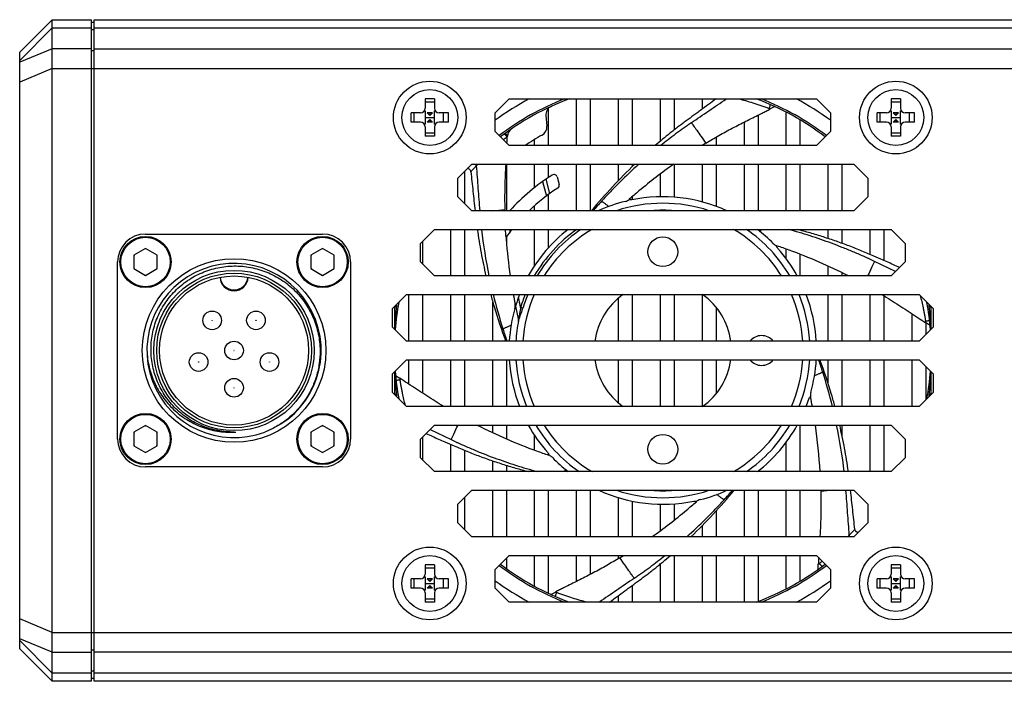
# Model space of a CAD drawing. Header units: millimetres. Extents: x 33 to 521, y 88 to 376.
# Tile 1 of 7: x 58 to 164, y 88 to 159. Entities that reach past the tile are written whole.
import ezdxf

# ---------------------------------------------------------------- set-up
doc = ezdxf.new("R2010")
doc.units = ezdxf.units.MM
doc.header["$LTSCALE"] = 32.67
doc.layers.add('00_COMPONENTS', color=7, linetype='CONTINUOUS')

msp = doc.modelspace()

# ---------------------------------------------------------------- linework, layer by layer
at = {"layer": '00_COMPONENTS', "color": 7}
for p, q in [((61.898, 158.568), (58.398, 155.068)), ((61.898, 87.568), (61.898, 158.568)), ((61.898, 158.568), (66.098, 158.568)), ((66.098, 87.568), (66.098, 158.568)), ((66.398, 87.568), (66.398, 158.568)), ((66.398, 158.568), (366.398, 158.568)), ((66.398, 158.268), (66.098, 158.268)), ((58.398, 91.068), (58.398, 155.068)), ((101.898, 150.068), (101.898, 149.068)), ((102.898, 150.068), (101.898, 150.068)), ((102.898, 150.068), (102.898, 149.068)), ((109.398, 148.568), (110.898, 150.068)), ((110.898, 150.068), (143.898, 150.068)), ((118.148, 145.068), (118.148, 150.068)), ((119.648, 145.068), (119.648, 150.068)), ((122.648, 145.068), (122.648, 150.068)), ((124.148, 145.068), (124.148, 150.068)), ((127.148, 145.55), (127.148, 150.068)), ((128.648, 146.764), (128.648, 150.068)), ((131.648, 148.991), (131.648, 150.068)), ((143.898, 150.068), (145.398, 148.568)), ((151.898, 150.068), (151.898, 149.068)), ((152.898, 150.068), (151.898, 150.068)), ((152.898, 150.068), (152.898, 149.068)), ((101.898, 149.758), (102.898, 149.758)), ((115.148, 145.068), (115.148, 149.065)), ((139.422, 149.238), (138.926, 148.987)), ((138.926, 148.986), (138.927, 148.986)), ((151.898, 149.758), (152.898, 149.758)), ((100.398, 147.568), (100.398, 148.568)), ((101.398, 148.568), (100.398, 148.568)), ((100.691, 148.568), (100.691, 147.568)), ((101.898, 148.773), (101.839, 148.833)), ((101.898, 148.773), (101.898, 147.363)), ((101.898, 148.068), (102.898, 148.068)), ((102.398, 148.273), (102.103, 148.568)), ((102.693, 148.568), (102.103, 148.568)), ((102.398, 148.568), (102.398, 148.273)), ((102.398, 148.273), (102.693, 148.568)), ((102.957, 148.833), (102.898, 148.773)), ((102.898, 147.363), (102.898, 148.773)), ((104.398, 148.568), (103.398, 148.568)), ((103.814, 148.568), (103.814, 147.568)), ((104.398, 147.568), (104.398, 148.568)), ((109.398, 146.568), (109.398, 148.568)), ((114.86, 148.272), (114.958, 147.15)), ((137.648, 145.068), (137.648, 148.343)), ((140.648, 145.068), (140.648, 148.639)), ((145.398, 148.568), (145.398, 146.568)), ((150.398, 147.568), (150.398, 148.568)), ((151.398, 148.568), (150.398, 148.568)), ((150.691, 148.568), (150.691, 147.568)), ((151.898, 148.773), (151.839, 148.833)), ((151.898, 148.773), (151.898, 147.363)), ((151.898, 148.068), (152.898, 148.068)), ((152.398, 148.273), (152.103, 148.568)), ((152.693, 148.568), (152.103, 148.568)), ((152.398, 148.568), (152.398, 148.273)), ((152.398, 148.273), (152.693, 148.568)), ((152.957, 148.833), (152.898, 148.773)), ((152.898, 147.363), (152.898, 148.773)), ((154.398, 148.568), (153.398, 148.568)), ((153.814, 148.568), (153.814, 147.568)), ((154.398, 147.568), (154.398, 148.568)), ((101.398, 147.568), (100.398, 147.568)), ((101.839, 147.304), (101.898, 147.363)), ((101.898, 147.068), (101.898, 146.068)), ((102.398, 147.863), (102.103, 147.568)), ((102.693, 147.568), (102.103, 147.568)), ((102.398, 147.863), (102.398, 147.568)), ((102.398, 147.863), (102.693, 147.568)), ((102.898, 147.363), (102.957, 147.304)), ((102.898, 147.068), (102.898, 146.068)), ((104.398, 147.568), (103.398, 147.568)), ((136.148, 145.068), (136.148, 147.592)), ((142.148, 145.068), (142.148, 147.804)), ((151.398, 147.568), (150.398, 147.568)), ((151.839, 147.304), (151.898, 147.363)), ((151.898, 147.068), (151.898, 146.068)), ((152.398, 147.863), (152.103, 147.568)), ((152.693, 147.568), (152.103, 147.568)), ((152.398, 147.863), (152.398, 147.568)), ((152.398, 147.863), (152.693, 147.568)), ((152.898, 147.363), (152.957, 147.304)), ((152.898, 147.068), (152.898, 146.068)), ((154.398, 147.568), (153.398, 147.568)), ((101.898, 146.416), (102.898, 146.416)), ((102.898, 146.068), (101.898, 146.068)), ((110.898, 145.068), (109.398, 146.568)), ((133.148, 145.068), (133.148, 145.983)), ((145.398, 146.568), (143.898, 145.068)), ((151.898, 146.416), (152.898, 146.416)), ((152.898, 146.068), (151.898, 146.068)), ((143.898, 145.068), (110.898, 145.068)), ((113.648, 145.068), (113.648, 145.721)), ((131.648, 145.068), (131.648, 145.091)), ((105.398, 141.568), (106.898, 143.068)), ((106.898, 143.068), (147.898, 143.068)), ((110.648, 138.068), (110.648, 143.068)), ((113.648, 140.56), (113.648, 143.068)), ((115.148, 141.642), (115.148, 143.068)), ((118.148, 138.068), (118.148, 143.068)), ((119.648, 138.068), (119.648, 143.068)), ((122.648, 141.327), (122.648, 143.068)), ((124.148, 142.84), (124.148, 143.068)), ((128.648, 139.52), (128.648, 143.068)), ((131.648, 139.012), (131.648, 143.068)), ((133.148, 138.533), (133.148, 143.068)), ((136.148, 138.068), (136.148, 143.068)), ((137.648, 138.068), (137.648, 143.068)), ((140.648, 138.068), (140.648, 143.068)), ((142.148, 138.068), (142.148, 143.068)), ((145.148, 138.068), (145.148, 143.068)), ((146.648, 138.068), (146.648, 143.068)), ((147.898, 143.068), (149.398, 141.568)), ((105.398, 139.568), (105.398, 141.568)), ((106.148, 138.818), (106.148, 142.318)), ((116.062, 141.688), (116.279, 140.878)), ((127.148, 139.566), (127.148, 142.022)), ((149.398, 141.568), (149.398, 139.568)), ((115.293, 139.922), (114.88, 141.463)), ((106.898, 138.068), (105.398, 139.568)), ((115.148, 138.068), (115.148, 139.816)), ((124.148, 139.245), (124.148, 139.598)), ((149.398, 139.568), (147.898, 138.068)), ((113.648, 138.068), (113.648, 138.608)), ((147.898, 138.068), (106.898, 138.068)), ((71.898, 135.568), (90.898, 135.568)), ((101.398, 134.568), (102.898, 136.068)), ((102.898, 136.068), (151.898, 136.068)), ((104.648, 131.068), (104.648, 136.068)), ((106.148, 131.068), (106.148, 136.068)), ((110.648, 134.342), (110.648, 135.316)), ((113.648, 132.189), (113.648, 136.068)), ((115.148, 134.121), (115.148, 136.068)), ((142.148, 135.975), (142.148, 136.068)), ((145.148, 135.079), (145.148, 136.068)), ((146.648, 134.56), (146.648, 136.068)), ((149.648, 133.37), (149.648, 136.068)), ((151.148, 132.712), (151.148, 136.068)), ((151.898, 136.068), (153.398, 134.568)), ((101.398, 132.568), (101.398, 134.568)), ((101.648, 132.318), (101.648, 134.818)), ((153.398, 134.568), (153.398, 132.568)), ((71.898, 134.016), (70.648, 133.294)), ((70.648, 133.294), (70.648, 131.851)), ((73.148, 133.294), (71.898, 134.016)), ((73.148, 131.851), (73.148, 133.294)), ((90.898, 134.016), (89.648, 133.294)), ((89.648, 133.294), (89.648, 131.851)), ((92.148, 133.294), (90.898, 134.016)), ((92.148, 131.851), (92.148, 133.294)), ((140.648, 132.901), (140.648, 133.95)), ((142.148, 131.068), (142.148, 133.388)), ((68.898, 113.568), (68.898, 132.568)), ((93.898, 132.568), (93.898, 113.568)), ((102.898, 131.068), (101.398, 132.568)), ((145.148, 131.068), (145.148, 132.117)), ((153.398, 132.568), (151.898, 131.068)), ((70.648, 131.851), (71.898, 131.129)), ((71.898, 131.129), (73.148, 131.851)), ((89.648, 131.851), (90.898, 131.129)), ((90.898, 131.129), (92.148, 131.851)), ((151.898, 131.068), (102.898, 131.068)), ((146.648, 131.068), (146.648, 131.404)), ((98.398, 127.568), (99.898, 129.068)), ((99.898, 129.068), (154.898, 129.068)), ((100.148, 124.068), (100.148, 129.068)), ((101.648, 124.068), (101.648, 129.068)), ((104.648, 124.068), (104.648, 129.068)), ((106.148, 124.068), (106.148, 129.068)), ((124.148, 124.068), (124.148, 129.068)), ((127.148, 124.068), (127.148, 129.068)), ((128.648, 124.068), (128.648, 129.068)), ((131.648, 124.068), (131.648, 129.068)), ((145.148, 124.068), (145.148, 129.068)), ((146.648, 124.068), (146.648, 129.068)), ((149.648, 124.068), (149.648, 129.068)), ((151.148, 124.068), (151.148, 128.932)), ((154.898, 129.068), (156.398, 127.568)), ((109.148, 124.068), (109.148, 128.301)), ((111.557, 128.009), (111.907, 126.301)), ((122.648, 124.068), (122.648, 128.699)), ((98.398, 125.568), (98.398, 127.568)), ((98.598, 127.768), (98.598, 125.368)), ((133.148, 124.068), (133.148, 127.673)), ((154.148, 124.068), (154.148, 127.003)), ((154.485, 126.78), (154.784, 126.583)), ((156.198, 125.368), (156.198, 127.768)), ((156.398, 127.568), (156.398, 125.568)), ((156.074, 125.74), (155.609, 126.044)), ((155.648, 124.818), (155.648, 126.018)), ((99.898, 124.068), (98.398, 125.568)), ((156.398, 125.568), (154.898, 124.068)), ((154.898, 124.068), (99.898, 124.068)), ((98.398, 120.568), (99.898, 122.068)), ((99.898, 122.068), (154.898, 122.068)), ((100.148, 119.464), (100.148, 122.068)), ((101.648, 118.474), (101.648, 122.068)), ((104.648, 117.068), (104.648, 122.068)), ((106.148, 117.068), (106.148, 122.068)), ((109.148, 117.068), (109.148, 122.068)), ((110.648, 117.068), (110.648, 122.068)), ((122.648, 117.438), (122.648, 122.068)), ((124.148, 117.068), (124.148, 122.068)), ((127.148, 117.068), (127.148, 122.068)), ((128.648, 117.068), (128.648, 122.068)), ((131.648, 117.068), (131.648, 122.068)), ((133.148, 118.464), (133.148, 122.068)), ((145.148, 119.48), (145.148, 122.068)), ((146.648, 117.068), (146.648, 122.068)), ((149.648, 117.068), (149.648, 122.068)), ((151.148, 117.068), (151.148, 122.068)), ((154.148, 117.068), (154.148, 122.068)), ((154.898, 122.068), (156.398, 120.568)), ((98.398, 118.568), (98.398, 120.568)), ((98.598, 120.768), (98.598, 118.368)), ((155.648, 117.818), (155.648, 121.318)), ((156.198, 118.368), (156.198, 120.768)), ((156.398, 120.568), (156.398, 118.568)), ((98.722, 120.397), (99.187, 120.093)), ((100.309, 119.357), (100.015, 119.551)), ((99.898, 117.068), (98.398, 118.568)), ((156.398, 118.568), (154.898, 117.068)), ((154.898, 117.068), (99.898, 117.068)), ((71.898, 115.016), (70.648, 114.294)), ((70.648, 114.294), (70.648, 112.851)), ((73.148, 114.294), (71.898, 115.016)), ((73.148, 112.851), (73.148, 114.294)), ((90.898, 115.016), (89.648, 114.294)), ((89.648, 114.294), (89.648, 112.851)), ((92.148, 114.294), (90.898, 115.016)), ((92.148, 112.851), (92.148, 114.294)), ((101.398, 113.568), (102.898, 115.068)), ((102.898, 115.068), (151.898, 115.068)), ((109.148, 114.252), (109.148, 115.068)), ((110.648, 113.574), (110.648, 115.068)), ((142.148, 110.068), (142.148, 115.068)), ((146.648, 113.828), (146.648, 115.068)), ((149.648, 110.068), (149.648, 115.068)), ((151.148, 110.068), (151.148, 115.068)), ((151.898, 115.068), (153.398, 113.568)), ((101.398, 111.568), (101.398, 113.568)), ((101.648, 111.318), (101.648, 113.818)), ((113.648, 112.369), (113.648, 113.948)), ((140.648, 110.068), (140.648, 113.236)), ((153.398, 113.568), (153.398, 111.568)), ((70.648, 112.851), (71.898, 112.129)), ((71.898, 112.129), (73.148, 112.851)), ((89.648, 112.851), (90.898, 112.129)), ((90.898, 112.129), (92.148, 112.851)), ((104.648, 110.068), (104.648, 112.985)), ((106.148, 110.068), (106.148, 112.346)), ((115.148, 111.837), (115.148, 111.983)), ((102.898, 110.068), (101.398, 111.568)), ((109.148, 110.068), (109.148, 111.225)), ((153.398, 111.568), (151.898, 110.068)), ((90.898, 110.568), (71.898, 110.568)), ((151.898, 110.068), (102.898, 110.068)), ((110.648, 110.068), (110.648, 110.739)), ((137.648, 110.068), (137.648, 110.139)), ((105.398, 106.568), (106.898, 108.068)), ((106.898, 108.068), (147.898, 108.068)), ((109.148, 103.068), (109.148, 108.068)), ((110.648, 103.068), (110.648, 108.068)), ((113.648, 103.068), (113.648, 108.068)), ((115.148, 103.068), (115.148, 108.068)), ((118.148, 103.068), (118.148, 108.068)), ((119.648, 103.068), (119.648, 108.068)), ((136.148, 103.068), (136.148, 108.068)), ((137.648, 103.068), (137.648, 108.068)), ((140.648, 103.068), (140.648, 108.068)), ((142.148, 103.068), (142.148, 108.068)), ((144.353, 108.068), (144.356, 107.954)), ((144.353, 108.068), (144.356, 107.954)), ((147.898, 108.068), (149.398, 106.568)), ((106.148, 103.818), (106.148, 107.318)), ((122.648, 103.068), (122.648, 107.267)), ((124.148, 103.068), (124.148, 106.892)), ((105.398, 104.568), (105.398, 106.568)), ((127.148, 103.742), (127.148, 106.571)), ((128.648, 104.886), (128.648, 106.616)), ((133.148, 103.068), (133.148, 105.883)), ((149.398, 106.568), (149.398, 104.568)), ((106.898, 103.068), (105.398, 104.568)), ((131.648, 103.068), (131.648, 104.293)), ((149.398, 104.568), (147.898, 103.068)), ((147.898, 103.068), (106.898, 103.068)), ((109.398, 99.568), (110.898, 101.068)), ((110.648, 99.641), (110.648, 100.818)), ((110.898, 101.068), (143.898, 101.068)), ((113.648, 97.764), (113.648, 101.068)), ((115.148, 97.004), (115.148, 101.068)), ((118.148, 98.293), (118.148, 101.068)), ((119.648, 99.058), (119.648, 101.068)), ((122.648, 100.742), (122.648, 101.068)), ((128.648, 96.068), (128.648, 101.068)), ((131.648, 96.068), (131.648, 101.068)), ((133.148, 96.068), (133.148, 101.068)), ((136.148, 96.068), (136.148, 101.068)), ((137.648, 96.155), (137.648, 101.068)), ((140.648, 97.498), (140.648, 101.068)), ((142.148, 98.333), (142.148, 101.068)), ((143.898, 101.068), (145.398, 99.568)), ((101.898, 100.068), (101.898, 99.068)), ((102.898, 100.068), (101.898, 100.068)), ((101.898, 99.758), (102.898, 99.758)), ((102.898, 100.068), (102.898, 99.068)), ((109.398, 97.568), (109.398, 99.568)), ((127.148, 96.068), (127.148, 100.172)), ((144.049, 99.57), (144.08, 100.125)), ((145.398, 99.568), (145.398, 97.568)), ((151.898, 100.068), (151.898, 99.068)), ((152.898, 100.068), (151.898, 100.068)), ((151.898, 99.758), (152.898, 99.758)), ((152.898, 100.068), (152.898, 99.068)), ((100.398, 97.568), (100.398, 98.568)), ((101.398, 98.568), (100.398, 98.568)), ((100.691, 98.568), (100.691, 97.568)), ((101.898, 98.773), (101.839, 98.833)), ((101.898, 98.773), (101.898, 97.363)), ((102.398, 98.273), (102.103, 98.568)), ((102.693, 98.568), (102.103, 98.568)), ((102.398, 98.568), (102.398, 98.273)), ((102.398, 98.273), (102.693, 98.568)), ((102.957, 98.833), (102.898, 98.773)), ((102.898, 97.363), (102.898, 98.773)), ((104.398, 98.568), (103.398, 98.568)), ((103.814, 98.568), (103.814, 97.568)), ((104.398, 97.568), (104.398, 98.568)), ((150.398, 97.568), (150.398, 98.568)), ((151.398, 98.568), (150.398, 98.568)), ((150.691, 98.568), (150.691, 97.568)), ((151.898, 98.773), (151.839, 98.833)), ((151.898, 98.773), (151.898, 97.363)), ((152.398, 98.273), (152.103, 98.568)), ((152.693, 98.568), (152.103, 98.568)), ((152.398, 98.568), (152.398, 98.273)), ((152.398, 98.273), (152.693, 98.568)), ((152.957, 98.833), (152.898, 98.773)), ((152.898, 97.363), (152.898, 98.773)), ((154.398, 98.568), (153.398, 98.568)), ((153.814, 98.568), (153.814, 97.568)), ((154.398, 97.568), (154.398, 98.568)), ((101.398, 97.568), (100.398, 97.568)), ((101.839, 97.304), (101.898, 97.363)), ((101.898, 98.068), (102.898, 98.068)), ((102.398, 97.863), (102.103, 97.568)), ((102.693, 97.568), (102.103, 97.568)), ((102.398, 97.863), (102.398, 97.568)), ((102.398, 97.863), (102.693, 97.568)), ((102.898, 97.363), (102.957, 97.304)), ((104.398, 97.568), (103.398, 97.568)), ((110.898, 96.068), (109.398, 97.568)), ((124.148, 96.068), (124.148, 97.878)), ((145.398, 97.568), (143.898, 96.068)), ((151.398, 97.568), (150.398, 97.568)), ((151.839, 97.304), (151.898, 97.363)), ((151.898, 98.068), (152.898, 98.068)), ((152.398, 97.863), (152.103, 97.568)), ((152.693, 97.568), (152.103, 97.568)), ((152.398, 97.863), (152.398, 97.568)), ((152.398, 97.863), (152.693, 97.568)), ((152.898, 97.363), (152.957, 97.304)), ((154.398, 97.568), (153.398, 97.568)), ((101.898, 97.068), (101.898, 96.068)), ((101.898, 96.416), (102.898, 96.416)), ((102.898, 97.068), (102.898, 96.068)), ((115.373, 96.899), (115.87, 97.15)), ((115.869, 97.151), (115.868, 97.151)), ((122.648, 96.068), (122.648, 96.78)), ((151.898, 97.068), (151.898, 96.068)), ((151.898, 96.416), (152.898, 96.416)), ((152.898, 97.068), (152.898, 96.068)), ((102.898, 96.068), (101.898, 96.068)), ((143.898, 96.068), (110.898, 96.068)), ((152.898, 96.068), (151.898, 96.068)), ((61.898, 87.568), (58.398, 91.068)), ((66.398, 87.868), (66.098, 87.868)), ((66.098, 87.568), (61.898, 87.568)), ((366.398, 87.568), (66.398, 87.568))]:
    msp.add_line(p, q, dxfattribs=at)
at = {"layer": '00_COMPONENTS', "color": 4}
for p, q in [((61.898, 157.69), (58.398, 154.19)), ((61.898, 157.69), (66.098, 157.69)), ((66.398, 157.478), (66.098, 157.478)), ((66.398, 157.69), (366.398, 157.69)), ((61.898, 155.447), (58.398, 153.997)), ((66.098, 155.447), (61.898, 155.447)), ((66.398, 155.447), (366.398, 155.447)), ((66.398, 155.235), (66.098, 155.235)), ((61.898, 153.326), (58.398, 151.876)), ((61.898, 153.326), (370.898, 153.326)), ((130.469, 147.519), (130.406, 147.476)), ((114.487, 141.19), (114.904, 139.635)), ((150.108, 132.634), (150.04, 132.667)), ((152.374, 131.544), (150.108, 132.634)), ((155.985, 127.866), (155.984, 127.983)), ((111.907, 126.301), (111.913, 126.398)), ((98.812, 118.154), (98.81, 118.271)), ((102.422, 114.593), (104.688, 113.503)), ((104.688, 113.503), (104.756, 113.47)), ((124.326, 98.618), (124.389, 98.661)), ((61.898, 92.811), (58.398, 94.261)), ((61.898, 90.69), (58.398, 92.139)), ((61.898, 88.447), (58.398, 91.947)), ((61.898, 92.811), (370.898, 92.811)), ((66.398, 90.902), (66.098, 90.902)), ((61.898, 90.69), (66.098, 90.69)), ((366.398, 90.69), (66.398, 90.69)), ((66.098, 88.447), (61.898, 88.447)), ((66.398, 88.659), (66.098, 88.659)), ((366.398, 88.447), (66.398, 88.447))]:
    msp.add_line(p, q, dxfattribs=at)
at = {"layer": '00_COMPONENTS', "color": 7}
for centre, radius in [((102.398, 148.068), 3.9), ((102.398, 148.068), 3), ((152.398, 148.068), 3.9), ((152.398, 148.068), 3), ((71.898, 132.568), 2.75), ((90.898, 132.568), 2.75), ((127.398, 133.668), 1.6), ((81.398, 123.068), 8.6), ((81.398, 123.068), 8.3), ((81.398, 123.068), 8), ((79.047, 126.304), 1), ((83.749, 126.304), 1), ((81.398, 123.068), 1), ((77.594, 121.832), 1), ((85.202, 121.832), 1), ((81.398, 119.068), 1), ((71.898, 113.568), 2.75), ((90.898, 113.568), 2.75), ((127.398, 112.468), 1.6), ((102.398, 98.068), 3.9), ((152.398, 98.068), 3.9), ((102.398, 98.068), 3), ((152.398, 98.068), 3)]:
    msp.add_circle(centre, radius, dxfattribs=at)
at = {"layer": '00_COMPONENTS', "color": 4}
for centre, radius in [((71.898, 132.568), 2.65), ((90.898, 132.568), 2.65), ((81.398, 123.068), 9.85), ((79.047, 126.304), 0.01), ((83.749, 126.304), 0.01), ((81.398, 123.068), 0.01), ((77.594, 121.832), 0.01), ((85.202, 121.832), 0.01), ((81.398, 119.068), 0.01), ((71.898, 113.568), 2.65), ((90.898, 113.568), 2.65)]:
    msp.add_circle(centre, radius, dxfattribs=at)
at = {"layer": '00_COMPONENTS', "color": 7}
for centre, radius, start, end in [((127.398, 123.068), 30.567, 117.95467, 126.07716), ((127.398, 123.068), 28.8, 110.36282, 127.23905), ((127.398, 123.068), 28.8, 52.76095, 69.63718), ((127.398, 123.068), 30.567, 53.9228, 62.04542), ((101.398, 149.068), 0.5, 270, 360), ((103.398, 149.068), 0.5, 180, 270), ((115.856, 148.359), 1, 114.52982, 185), ((151.398, 149.068), 0.5, 270, 360), ((153.398, 149.068), 0.5, 180, 270), ((101.398, 147.068), 0.5, 0, 90), ((103.398, 147.068), 0.5, 90, 180), ((111.719, 146.025), 1, 124.95503, 176.7719), ((113.962, 147.063), 1, 299.24703, 5), ((151.398, 147.068), 0.5, 0, 90), ((153.398, 147.068), 0.5, 90, 180), ((-463.548, 178.091), 575.159, 356.730772, 356.809645), ((127.398, 123.068), 26.5, 119.24703, 123.8796), ((163.546, 93.228), 60.887, 121.19602, 121.63456), ((161.591, 96.327), 57.222, 125.22937, 129.95818), ((127.398, 123.068), 22.25, 122.21291, 137.60999), ((115.724, 141.597), 0.35, 15, 122.21291), ((115.941, 140.787), 0.35, 302.88714, 15), ((127.398, 123.068), 20.75, 122.88714, 133.70568), ((161.594, 96.312), 57.236, 129.95095, 131.33104), ((127.398, 123.068), 16.5, 65.38483, 101.61151), ((127.398, 123.068), 16.5, 104.09943, 114.61997), ((127.398, 123.068), 15.8, 71.69623, 108.30884), ((123.135, 140.041), 1, 284.10302, 311.33228), ((55.626, 137.076), 54.825, 1.03738, 1.15758), ((71.898, 132.568), 3, 90, 180), ((90.898, 132.568), 3, 0, 90), ((127.398, 123.068), 20.75, 141.20626, 144.15494), ((127.398, 123.068), 16.5, 128.01166, 150.99613), ((127.398, 123.068), 15.8, 30.42107, 55.36776), ((127.398, 123.068), 16.5, 44.09943, 51.98826), ((167.762, 139.325), 57.331, 184.32001, 188.28048), ((139.965, 135.247), 1, 224.10302, 251.33232), ((121.324, 80.075), 57.236, 69.95094, 71.33104), ((71.898, 132.568), 1.4, 147.55936, 153.2345), ((71.898, 132.568), 1.4, 87.02347, 93.56599), ((71.898, 132.568), 1.4, 27.90845, 33.56599), ((90.898, 132.568), 1.4, 147.55936, 153.2345), ((90.898, 132.568), 1.4, 87.02347, 93.56599), ((90.898, 132.568), 1.4, 27.90845, 33.56599), ((127.398, 123.068), 16.5, 29.00385, 41.6115), ((121.182, 79.724), 57.614, 63.02195, 69.93853), ((81.398, 123.068), 9.35, 290.89413, 290.58468), ((71.898, 132.568), 1.4, 207.79625, 212.90677), ((71.898, 132.568), 1.4, 267.57449, 272.90677), ((71.898, 132.568), 1.4, 328.11066, 333.2345), ((90.898, 132.568), 1.4, 207.79625, 212.90677), ((90.898, 132.568), 1.4, 267.57449, 272.90677), ((90.898, 132.568), 1.4, 328.11066, 333.2345), ((81.398, 130.968), 1.5, 181.60163, 358.39861), ((81.398, 131.068), 1.5, 185.37938, 354.62062), ((167.668, 139.305), 57.236, 190.30258, 191.33108), ((127.398, 123.068), 16.5, 158.67611, 162.89692), ((127.398, 123.068), 7.367, 125.45841, 172.19785), ((127.398, 123.068), 7.367, 7.80213, 54.54158), ((127.398, 123.068), 15.8, 3.62879, 22.31887), ((127.398, 123.068), 16.5, 3.47475, 21.32397), ((127.398, 123.068), 28.8, 169.6619, 175.58961), ((110.567, 127.863), 1, 344.10301, 11.32999), ((127.398, 123.068), 28.8, 4.41039, 10.3381), ((127.398, 123.068), 16.5, 164.09943, 176.52537), ((127.398, 123.068), 15.8, 168.27156, 176.37123), ((111.614, 126.241), 0.3, 348.63464, 11.57584), ((317.835, 374.538), 296.761, 236.67188, 236.86203), ((137.998, 123.068), 1.6, 38.68658, 141.31354), ((127.398, 123.068), 16.5, 183.47475, 201.32397), ((127.398, 123.068), 15.8, 183.62879, 202.3189), ((127.398, 123.068), 7.367, 187.80213, 234.54158), ((127.398, 123.068), 7.367, 305.45841, 352.19785), ((137.998, 123.068), 1.6, 218.68658, 321.31354), ((127.398, 123.068), 15.8, 337.6811, 356.37118), ((127.398, 123.068), 16.5, 344.09943, 356.52537), ((127.398, 123.068), 28.8, 184.41039, 190.3381), ((127.398, 123.068), 28.8, 349.66189, 355.58963), ((-61.994, -126.806), 294.854, 56.67039, 56.86258), ((144.228, 118.274), 1, 164.10302, 191.33249), ((127.398, 123.068), 16.5, 338.67594, 341.61163), ((87.128, 106.832), 57.236, 10.30258, 11.33104), ((71.898, 113.568), 1.4, 147.55936, 153.2345), ((71.898, 113.568), 1.4, 87.02347, 93.56599), ((71.898, 113.568), 1.4, 27.90845, 33.56599), ((81.085, 133.157), 18.843, 270.94986, 271.56233), ((81.111, 121.086), 6.782, 272.42094, 272.60648), ((81.021, 123.008), 8.707, 272.62577, 273.8085), ((90.898, 113.568), 1.4, 147.55936, 153.2345), ((90.898, 113.568), 1.4, 87.02347, 93.56599), ((90.898, 113.568), 1.4, 27.90845, 33.56599), ((133.617, 166.421), 57.623, 243.02193, 249.93734), ((127.398, 123.068), 16.5, 209.00385, 221.6115), ((127.398, 123.068), 15.8, 210.42104, 235.36799), ((127.398, 123.068), 15.8, 304.63199, 329.57896), ((127.398, 123.068), 16.5, 308.01206, 330.99624), ((86.913, 106.788), 57.455, 3.27363, 8.28686), ((71.898, 113.568), 3, 180, 270), ((90.898, 113.568), 3, 270, 360), ((71.898, 113.568), 1.4, 207.79625, 212.90677), ((71.898, 113.568), 1.4, 267.57449, 272.90677), ((71.898, 113.568), 1.4, 328.11066, 333.2345), ((90.898, 113.568), 1.4, 207.79625, 212.90677), ((90.898, 113.568), 1.4, 267.57449, 272.90677), ((90.898, 113.568), 1.4, 328.11066, 333.2345), ((133.472, 166.061), 57.236, 249.95093, 251.33104), ((114.831, 110.89), 1, 44.10302, 71.33207), ((127.398, 123.068), 16.5, 224.09943, 231.98826), ((127.398, 123.068), 16.5, 245.38483, 281.61164), ((127.398, 123.068), 15.8, 251.69528, 288.30475), ((127.398, 123.068), 16.5, 284.09943, 294.62165), ((93.202, 149.825), 57.236, 309.95095, 311.33104), ((131.661, 106.096), 1, 104.10302, 131.33228), ((93.205, 149.81), 57.222, 305.22937, 309.95818), ((91.249, 152.908), 60.887, 301.19602, 301.63456), ((127.398, 123.068), 28.8, 232.76095, 249.63718), ((127.398, 123.068), 28.8, 290.36282, 307.23905), ((101.398, 99.068), 0.5, 270, 360), ((103.398, 99.068), 0.5, 180, 270), ((127.398, 123.068), 30.567, 233.9228, 242.04542), ((127.398, 123.068), 30.567, 297.95467, 306.07716), ((151.398, 99.068), 0.5, 270, 360), ((153.398, 99.068), 0.5, 180, 270), ((101.398, 97.068), 0.5, 0, 90), ((103.398, 97.068), 0.5, 90, 180), ((151.398, 97.068), 0.5, 0, 90), ((153.398, 97.068), 0.5, 90, 180)]:
    msp.add_arc(centre, radius, start, end, dxfattribs=at)
at = {"layer": '00_COMPONENTS', "color": 4}
for centre, radius, start, end in [((127.398, 123.068), 28.987, 111.33536, 127.28948), ((127.398, 123.068), 28.987, 52.71052, 68.66464), ((127.353, 125.001), 26.802, 128.48163, 129.53258), ((163.324, 100.365), 57.493, 137.67165, 139.02084), ((60.882, 693.313), 557.337, 274.96668, 275.10142), ((127.398, 123.068), 15.05, 85.33585, 94.66409), ((162.911, 142.347), 55.327, 186.51623, 191.76249), ((167.506, 139.347), 56.628, 183.31905, 183.61902), ((127.398, 123.068), 15.944, 125.37712, 149.88366), ((127.398, 123.068), 15.689, 124.04338, 149.34097), ((127.398, 123.068), 15.05, 120.25234, 147.88755), ((127.398, 123.068), 15.05, 32.11245, 59.74768), ((118.653, 138.738), 19.448, 351.34467, 352.11018), ((165.442, 142.949), 57.929, 193.86402, 197.65856), ((127.398, 123.068), 15.944, 157.89411, 163.18408), ((127.398, 123.068), 15.689, 157.51449, 163.18423), ((127.398, 123.068), 15.05, 156.50394, 176.19011), ((127.398, 123.068), 15.05, 3.80992, 23.49605), ((153.748, 123.019), 55.151, 174.95803, 177.60783), ((127.398, 123.068), 28.987, 170.19387, 170.47342), ((152.178, 127.427), 53.369, 179.40424, 179.52869), ((127.398, 123.068), 28.987, 9.52658, 9.80613), ((100.689, 122.996), 55.51, 2.40073, 5.0334), ((165.042, 142.836), 57.514, 197.67168, 199.04512), ((127.398, 123.068), 15.05, 183.80992, 203.49605), ((127.398, 123.068), 15.05, 336.50394, 356.19011), ((89.754, 103.301), 57.514, 17.67174, 19.04512), ((154.107, 123.141), 55.511, 182.40074, 185.03339), ((89.354, 103.187), 57.929, 13.86405, 17.65862), ((101.047, 123.118), 55.151, 354.95803, 357.60782), ((127.398, 123.068), 28.987, 189.52658, 189.80613), ((127.398, 123.068), 28.987, 350.19387, 350.47342), ((102.618, 118.71), 53.369, 359.40424, 359.52869), ((127.398, 123.068), 15.05, 212.11245, 239.74768), ((127.398, 123.068), 15.05, 300.25234, 327.88755), ((91.884, 103.79), 55.327, 6.51624, 11.76251), ((136.143, 107.399), 19.448, 171.34467, 172.11018), ((127.398, 123.068), 15.05, 265.33585, 274.66409), ((91.472, 145.772), 57.493, 317.67165, 319.02084), ((194.007, -448.248), 558.414, 94.96721, 95.10124), ((123.136, 126.438), 33.633, 308.78931, 309.44138), ((127.398, 123.068), 28.987, 232.71052, 248.66464), ((127.398, 123.068), 28.987, 291.33536, 307.28948)]:
    msp.add_arc(centre, radius, start, end, dxfattribs=at)
at = {"layer": '00_COMPONENTS', "color": 7}
for points, knots in [([(133.121, 150.068), (132.844, 149.866), (132.29, 149.461), (131.598, 148.954), (131.044, 148.549), (130.629, 148.244), (130.214, 147.94), (129.799, 147.635), (129.386, 147.328), (128.975, 147.018), (128.568, 146.703), (128.164, 146.384), (127.764, 146.061), (127.234, 145.625), (126.841, 145.293), (126.581, 145.068)], [0, 0, 0, 0, 0.1249996, 0.2499991, 0.3124988, 0.3749985, 0.4374985, 0.4999985, 0.5624984, 0.6249991, 0.6874994, 0.7499998, 0.8125006, 0.8750009, 1, 1, 1, 1]), ([(138.044, 148.541), (138.117, 148.578), (138.265, 148.652), (138.485, 148.763), (138.706, 148.874), (138.853, 148.949), (138.926, 148.986)], [0, 0, 0, 0, 0.2499809, 0.4999579, 0.7499668, 1, 1, 1, 1]), ([(132.009, 145.311), (132.242, 145.453), (132.711, 145.732), (133.42, 146.14), (134.134, 146.539), (134.855, 146.927), (135.58, 147.305), (136.31, 147.675), (137.042, 148.04), (137.53, 148.284), (137.774, 148.406)], [0, 0, 0, 0, 0.1250203, 0.2500298, 0.3750309, 0.5000266, 0.6250189, 0.75001, 0.8750027, 1, 1, 1, 1]), ([(137.774, 148.406), (137.819, 148.428), (137.909, 148.474), (137.999, 148.518), (138.044, 148.541)], [0, 0, 0, 0, 0.5000735, 1, 1, 1, 1]), ([(110.545, 143.068), (110.522, 142.662), (110.489, 142.052), (110.457, 141.238), (110.435, 140.424), (110.424, 139.405), (110.432, 138.591), (110.44, 138.183)], [0, 0, 0, 0, 0.2499782, 0.3749692, 0.499965, 0.7499702, 1, 1, 1, 1]), ([(124.384, 143.068), (123.565, 142.281), (121.973, 140.657), (120.477, 138.944), (119.753, 138.069)], [0, 0, 0, 0, 0.4999964, 1, 1, 1, 1]), ([(106.799, 142.242), (106.794, 142.289), (106.767, 142.38), (106.682, 142.495), (106.562, 142.571), (106.468, 142.591), (106.422, 142.592)], [0, 0, 0, 0, 0.250019, 0.4999937, 0.749971, 1, 1, 1, 1]), ([(106.799, 142.242), (106.837, 141.895), (106.913, 141.199), (107.026, 140.155), (107.139, 139.112), (107.215, 138.416), (107.253, 138.068)], [0, 0, 0, 0, 0.25, 0.5, 0.7499998, 1, 1, 1, 1]), ([(124.077, 139.231), (124.024, 139.22), (123.941, 139.214), (123.833, 139.231), (123.781, 139.247), (123.755, 139.257)], [0, 0, 0, 0, 0.4994022, 0.7497154, 1, 1, 1, 1]), ([(120.64, 138.121), (120.624, 138.117), (120.561, 138.102), (120.499, 138.084), (120.453, 138.069)], [0, 0, 0, 0, 0.2486085, 1, 1, 1, 1]), ([(107.492, 136.068), (107.55, 135.648), (107.677, 134.81), (107.895, 133.557), (108.143, 132.309), (108.327, 131.481), (108.424, 131.068)], [0, 0, 0, 0, 0.2499998, 0.4999995, 0.7499997, 1, 1, 1, 1]), ([(110.578, 135.218), (110.563, 135.425), (110.544, 135.708), (110.527, 135.991), (110.523, 136.068)], [0, 0, 0, 0, 0.7286705, 1, 1, 1, 1]), ([(110.578, 135.218), (110.58, 135.196), (110.583, 135.149), (110.588, 135.079), (110.592, 135.031), (110.594, 135.008)], [0, 0, 0, 0, 0.324726, 0.6621406, 1, 1, 1, 1]), ([(152.808, 131.979), (152.584, 132.078), (152.136, 132.276), (151.463, 132.573), (150.902, 132.82), (150.454, 133.017), (150.005, 133.215), (149.443, 133.46), (148.766, 133.745), (148.084, 134.02), (147.398, 134.284), (146.708, 134.54), (145.785, 134.869), (144.622, 135.256), (143.215, 135.684), (142.269, 135.944), (141.795, 136.069)], [0, 0, 0, 0, 0.0625002, 0.1250004, 0.1875005, 0.2187508, 0.2500011, 0.3125013, 0.3750022, 0.4375026, 0.5000035, 0.5625039, 0.6250044, 0.7500028, 0.8750013, 1, 1, 1, 1]), ([(139.734, 134.026), (139.698, 134.066), (139.652, 134.135), (139.612, 134.237), (139.6, 134.29), (139.596, 134.317)], [0, 0, 0, 0, 0.499402, 0.7497156, 1, 1, 1, 1]), ([(72.487, 123.068), (72.481, 123.656), (72.558, 124.542), (72.834, 125.686), (73.22, 126.798), (73.907, 128.108), (74.836, 129.259), (75.703, 130.056), (76.643, 130.765), (77.942, 131.473), (79.633, 132.003), (80.81, 132.131), (81.398, 132.138)], [0, 0, 0, 0, 0.124964, 0.1875182, 0.2500756, 0.3750377, 0.4999975, 0.5625532, 0.6251096, 0.7500732, 0.8750308, 1, 1, 1, 1]), ([(81.398, 132.138), (81.996, 132.145), (83.196, 132.038), (84.927, 131.53), (86.526, 130.692), (87.93, 129.558), (89.086, 128.171), (89.95, 126.586), (90.489, 124.864), (90.619, 123.666), (90.626, 123.068)], [0, 0, 0, 0, 0.1250027, 0.2499944, 0.3749942, 0.4999924, 0.624991, 0.7499928, 0.8749923, 1, 1, 1, 1]), ([(108.932, 129.068), (109.047, 128.646), (109.528, 126.962), (110.085, 125.3), (110.54, 124.068)], [0, 0, 0, 0, 0.250029, 1, 1, 1, 1]), ([(150.924, 129.069), (151.226, 128.886), (151.826, 128.515), (152.718, 127.945), (153.603, 127.364), (154.191, 126.974), (154.486, 126.78)], [0, 0, 0, 0, 0.2500016, 0.4999986, 0.7499965, 1, 1, 1, 1]), ([(111.627, 127.921), (111.626, 127.915), (111.622, 127.903), (111.615, 127.889), (111.608, 127.877), (111.601, 127.869), (111.591, 127.863), (111.586, 127.87), (111.586, 127.873)], [0, 0, 0, 0, 0.2496668, 0.4613323, 0.6277325, 0.7501515, 0.8867216, 1, 1, 1, 1]), ([(72.048, 123.068), (72.072, 122.477), (72.192, 121.589), (72.52, 120.449), (72.955, 119.345), (73.697, 118.051), (74.871, 116.703), (76.285, 115.609), (77.621, 114.947), (78.751, 114.584), (79.911, 114.337), (80.806, 114.285), (81.398, 114.31)], [0, 0, 0, 0, 0.1249816, 0.1875395, 0.2500991, 0.3750683, 0.5000321, 0.6249929, 0.7499501, 0.8125045, 0.8750544, 1, 1, 1, 1]), ([(81.398, 114.317), (80.821, 114.31), (79.951, 114.386), (78.826, 114.656), (77.734, 115.036), (76.446, 115.71), (75.316, 116.623), (74.533, 117.474), (73.836, 118.397), (73.14, 119.673), (72.62, 121.335), (72.493, 122.491), (72.487, 123.068)], [0, 0, 0, 0, 0.1249603, 0.1875122, 0.2500678, 0.3750292, 0.4999911, 0.5625466, 0.6251021, 0.7500661, 0.8750289, 1, 1, 1, 1]), ([(90.626, 123.068), (90.631, 122.6), (90.569, 121.661), (90.265, 120.283), (89.755, 118.968), (89.053, 117.744), (88.174, 116.641), (87.139, 115.682), (85.971, 114.89), (85.122, 114.485), (84.685, 114.315)], [0, 0, 0, 0, 0.1249993, 0.2500002, 0.375001, 0.4999999, 0.6249973, 0.7499969, 0.8749985, 1, 1, 1, 1]), ([(145.864, 117.068), (145.748, 117.491), (145.267, 119.175), (144.711, 120.837), (144.255, 122.068)], [0, 0, 0, 0, 0.250029, 1, 1, 1, 1]), ([(103.872, 117.068), (103.57, 117.251), (102.969, 117.621), (102.077, 118.192), (101.192, 118.773), (100.604, 119.163), (100.309, 119.358)], [0, 0, 0, 0, 0.2500038, 0.4999966, 0.7499916, 1, 1, 1, 1]), ([(143.055, 117.863), (143.072, 117.915), (143.109, 117.989), (143.177, 118.075), (143.217, 118.112), (143.239, 118.129)], [0, 0, 0, 0, 0.4994023, 0.7497151, 1, 1, 1, 1]), ([(101.987, 114.158), (102.212, 114.059), (102.66, 113.861), (103.333, 113.564), (103.893, 113.317), (104.342, 113.119), (104.791, 112.922), (105.352, 112.677), (106.03, 112.392), (106.712, 112.117), (107.398, 111.852), (108.087, 111.596), (109.011, 111.268), (110.174, 110.88), (111.581, 110.453), (112.526, 110.192), (113, 110.068)], [0, 0, 0, 0, 0.0625002, 0.1250004, 0.1875005, 0.2187508, 0.2500011, 0.3125013, 0.3750022, 0.4375026, 0.5000035, 0.5625039, 0.6250044, 0.7500028, 0.8750013, 1, 1, 1, 1]), ([(147.304, 110.068), (147.246, 110.489), (147.119, 111.327), (146.901, 112.58), (146.653, 113.828), (146.469, 114.656), (146.372, 115.068)], [0, 0, 0, 0, 0.2499998, 0.4999995, 0.7499997, 1, 1, 1, 1]), ([(115.199, 111.82), (115.195, 111.847), (115.183, 111.9), (115.144, 112.002), (115.097, 112.071), (115.061, 112.111)], [0, 0, 0, 0, 0.2502937, 0.5005894, 1, 1, 1, 1]), ([(130.411, 103.068), (131.231, 103.856), (132.822, 105.48), (134.318, 107.192), (135.042, 108.068)], [0, 0, 0, 0, 0.4999964, 1, 1, 1, 1]), ([(144.356, 107.954), (144.364, 107.547), (144.373, 106.732), (144.36, 105.713), (144.337, 104.899), (144.314, 104.289), (144.285, 103.678), (144.262, 103.272), (144.251, 103.068)], [0, 0, 0, 0, 0.250033, 0.5000319, 0.6250279, 0.7500213, 0.8750106, 1, 1, 1, 1]), ([(147.997, 103.895), (147.959, 104.242), (147.883, 104.938), (147.769, 105.981), (147.656, 107.025), (147.581, 107.721), (147.543, 108.068)], [0, 0, 0, 0, 0.25, 0.5, 0.7499998, 1, 1, 1, 1]), ([(130.719, 106.906), (130.772, 106.917), (130.855, 106.922), (130.963, 106.906), (131.015, 106.89), (131.04, 106.88)], [0, 0, 0, 0, 0.499402, 0.7497153, 1, 1, 1, 1]), ([(148.374, 103.545), (148.328, 103.546), (148.257, 103.561), (148.174, 103.604), (148.118, 103.647), (148.071, 103.7), (148.034, 103.759), (148.008, 103.825), (147.999, 103.871), (147.997, 103.895)], [0, 0, 0, 0, 0.2492967, 0.3744105, 0.4995214, 0.6246429, 0.7497643, 0.8748698, 1, 1, 1, 1]), ([(122.787, 100.825), (122.554, 100.684), (122.085, 100.405), (121.376, 99.996), (120.661, 99.598), (119.941, 99.21), (119.215, 98.832), (118.486, 98.462), (117.754, 98.096), (117.265, 97.853), (117.022, 97.731)], [0, 0, 0, 0, 0.1250203, 0.2500298, 0.3750309, 0.5000266, 0.6250189, 0.75001, 0.8750027, 1, 1, 1, 1]), ([(121.675, 96.069), (121.952, 96.271), (122.506, 96.676), (123.198, 97.182), (123.752, 97.588), (124.167, 97.893), (124.582, 98.197), (124.996, 98.502), (125.41, 98.808), (125.82, 99.119), (126.228, 99.434), (126.631, 99.753), (127.032, 100.076), (127.562, 100.512), (127.955, 100.844), (128.215, 101.068)], [0, 0, 0, 0, 0.1249996, 0.2499991, 0.3124988, 0.3749985, 0.4374985, 0.4999985, 0.5624984, 0.6249991, 0.6874994, 0.7499998, 0.8125006, 0.8750009, 1, 1, 1, 1]), ([(116.752, 97.596), (116.678, 97.559), (116.531, 97.485), (116.31, 97.374), (116.09, 97.263), (115.943, 97.188), (115.869, 97.151)], [0, 0, 0, 0, 0.2499809, 0.4999579, 0.7499668, 1, 1, 1, 1]), ([(117.022, 97.731), (116.977, 97.709), (116.887, 97.663), (116.797, 97.618), (116.752, 97.596)], [0, 0, 0, 0, 0.5000735, 1, 1, 1, 1])]:
    msp.add_open_spline(points, degree=3, knots=knots, dxfattribs=at)
at = {"layer": '00_COMPONENTS', "color": 4}
for points, knots in [([(130.469, 147.519), (131.092, 147.944), (132.338, 148.794), (133.584, 149.645), (134.207, 150.068)], [0, 0, 0, 0, 0.5000499, 1, 1, 1, 1]), ([(135.564, 150.069), (135.803, 150.009), (136.308, 149.876), (137.092, 149.645), (137.926, 149.368), (138.492, 149.159), (138.779, 149.047)], [0, 0, 0, 0, 0.2192464, 0.4640186, 0.7260903, 1, 1, 1, 1]), ([(138.893, 149.474), (138.895, 149.472), (138.899, 149.467), (138.901, 149.456), (138.902, 149.442), (138.902, 149.417), (138.895, 149.378), (138.883, 149.324), (138.864, 149.261), (138.831, 149.167), (138.801, 149.095), (138.779, 149.047)], [0, 0, 0, 0, 0.0183422, 0.0423254, 0.0732244, 0.1115447, 0.2099716, 0.3350988, 0.4825555, 0.6468245, 1, 1, 1, 1]), ([(138.927, 148.987), (138.915, 148.993), (138.89, 149.003), (138.841, 149.023), (138.804, 149.037), (138.779, 149.047)], [0, 0, 0, 0, 0.2502467, 0.500383, 1, 1, 1, 1]), ([(130.406, 147.476), (130.337, 147.428), (130.2, 147.332), (129.994, 147.188), (129.788, 147.043), (129.515, 146.848), (129.176, 146.602), (128.636, 146.203), (127.968, 145.695), (127.441, 145.279), (127.179, 145.069)], [0, 0, 0, 0, 0.0625315, 0.1249471, 0.1872984, 0.2498971, 0.3749204, 0.4998988, 0.7499907, 1, 1, 1, 1]), ([(130.469, 147.519), (130.543, 147.41), (130.731, 147.138), (131.069, 146.653), (131.508, 146.025), (131.833, 145.561), (132.009, 145.311)], [0, 0, 0, 0, 0.145913, 0.3691955, 0.6590248, 1, 1, 1, 1]), ([(110.37, 146.295), (110.374, 146.297), (110.384, 146.295), (110.397, 146.289), (110.418, 146.277), (110.448, 146.252), (110.489, 146.212), (110.535, 146.161), (110.599, 146.085), (110.646, 146.024), (110.675, 145.982)], [0, 0, 0, 0, 0.034075, 0.0612738, 0.0968617, 0.1947828, 0.3261117, 0.4835863, 0.6561628, 1, 1, 1, 1]), ([(110.461, 146.361), (110.463, 146.362), (110.468, 146.362), (110.476, 146.36), (110.486, 146.355), (110.503, 146.344), (110.527, 146.324), (110.56, 146.292), (110.597, 146.253), (110.653, 146.189), (110.694, 146.137), (110.721, 146.1)], [0, 0, 0, 0, 0.0168254, 0.0391602, 0.0683093, 0.1048042, 0.1996539, 0.3211676, 0.4669022, 0.6321175, 1, 1, 1, 1]), ([(106.799, 142.242), (106.839, 142.286), (106.923, 142.38), (107.061, 142.529), (107.218, 142.697), (107.33, 142.815), (107.39, 142.877)], [0, 0, 0, 0, 0.2044005, 0.4375099, 0.7018316, 1, 1, 1, 1]), ([(107.3, 143.068), (107.322, 143.041), (107.361, 142.98), (107.383, 142.912), (107.39, 142.877)], [0, 0, 0, 0, 0.5041231, 1, 1, 1, 1]), ([(107.39, 142.877), (107.396, 142.884), (107.409, 142.899), (107.429, 142.922), (107.45, 142.944), (107.478, 142.976), (107.516, 143.018), (107.546, 143.051), (107.562, 143.068)], [0, 0, 0, 0, 0.1127899, 0.2290259, 0.3489605, 0.4723762, 0.7294841, 1, 1, 1, 1]), ([(107.39, 142.877), (107.419, 142.477), (107.478, 141.675), (107.599, 140.072), (107.69, 138.87), (107.75, 138.068)], [0, 0, 0, 0, 0.2499867, 0.4999607, 1, 1, 1, 1]), ([(124.829, 143.068), (124.127, 142.437), (123.099, 141.463), (121.779, 140.116), (121.136, 139.428), (120.819, 139.08)], [0, 0, 0, 0, 0.5006612, 0.7506158, 1, 1, 1, 1]), ([(120.819, 139.08), (120.835, 139.074), (120.871, 139.055), (120.932, 139.019), (121.008, 138.968), (121.099, 138.904), (121.206, 138.826), (121.376, 138.697), (121.509, 138.592), (121.603, 138.517)], [0, 0, 0, 0, 0.052238, 0.1254345, 0.2204385, 0.3364338, 0.4728458, 0.6292636, 1, 1, 1, 1]), ([(150.04, 132.667), (149.994, 132.688), (149.901, 132.732), (149.716, 132.819), (149.483, 132.927), (149.204, 133.055), (148.83, 133.223), (148.361, 133.429), (147.608, 133.752), (146.659, 134.138), (145.512, 134.577), (144.355, 134.989), (142.803, 135.505), (141.626, 135.853), (140.838, 136.068)], [0, 0, 0, 0, 0.0155085, 0.0313274, 0.0624942, 0.0937953, 0.1251068, 0.187659, 0.25024, 0.3754081, 0.5004837, 0.6254731, 0.750389, 1, 1, 1, 1]), ([(150.108, 132.634), (150.013, 132.437), (149.768, 131.916), (149.523, 131.394), (149.372, 131.069)], [0, 0, 0, 0, 0.3777532, 1, 1, 1, 1]), ([(155.014, 128.953), (155.069, 128.744), (155.178, 128.31), (155.303, 127.757), (155.397, 127.294), (155.465, 126.934), (155.529, 126.568), (155.568, 126.321), (155.587, 126.197)], [0, 0, 0, 0, 0.2304079, 0.4763226, 0.603841, 0.7338845, 0.8660893, 1, 1, 1, 1]), ([(98.81, 127.866), (98.778, 127.844), (98.72, 127.801), (98.651, 127.726), (98.608, 127.647), (98.598, 127.592), (98.598, 127.566)], [0, 0, 0, 0, 0.3053093, 0.5682989, 0.7951984, 1, 1, 1, 1]), ([(156.198, 127.566), (156.198, 127.592), (156.188, 127.647), (156.145, 127.726), (156.076, 127.801), (156.018, 127.844), (155.985, 127.866)], [0, 0, 0, 0, 0.2048014, 0.4317, 0.6946893, 1, 1, 1, 1]), ([(112.135, 127.681), (112.12, 127.561), (112.087, 127.326), (112.034, 127.038), (111.987, 126.82), (111.954, 126.67), (111.927, 126.531), (111.916, 126.441), (111.913, 126.398)], [0, 0, 0, 0, 0.2789738, 0.5467386, 0.6736113, 0.7921784, 0.9013979, 1, 1, 1, 1]), ([(111.928, 126.28), (111.937, 126.324), (111.963, 126.417), (112.014, 126.561), (112.074, 126.717), (112.16, 126.943), (112.265, 127.24), (112.342, 127.483), (112.38, 127.607)], [0, 0, 0, 0, 0.0963495, 0.2057704, 0.3257852, 0.454346, 0.7235191, 1, 1, 1, 1]), ([(112.38, 127.607), (112.345, 127.618), (112.287, 127.635), (112.206, 127.66), (112.159, 127.674), (112.135, 127.681)], [0, 0, 0, 0, 0.4271822, 0.7040289, 1, 1, 1, 1]), ([(110.242, 125.377), (110.255, 125.387), (110.289, 125.409), (110.351, 125.444), (110.433, 125.485), (110.535, 125.532), (110.655, 125.585), (110.852, 125.667), (111.01, 125.73), (111.121, 125.774)], [0, 0, 0, 0, 0.0522379, 0.125434, 0.2204379, 0.3364332, 0.4728452, 0.629263, 1, 1, 1, 1]), ([(111.928, 126.28), (111.932, 126.299), (111.933, 126.34), (111.922, 126.38), (111.913, 126.398)], [0, 0, 0, 0, 0.4898375, 1, 1, 1, 1]), ([(156.014, 126.311), (156.013, 126.309), (156.01, 126.303), (156.002, 126.295), (155.991, 126.287), (155.969, 126.276), (155.932, 126.261), (155.879, 126.246), (155.815, 126.231), (155.717, 126.212), (155.64, 126.202), (155.587, 126.197)], [0, 0, 0, 0, 0.0182801, 0.0422097, 0.0730648, 0.1113514, 0.2097411, 0.3348657, 0.4823493, 0.6466696, 1, 1, 1, 1]), ([(155.608, 126.044), (155.607, 126.057), (155.604, 126.082), (155.599, 126.121), (155.593, 126.159), (155.589, 126.184), (155.587, 126.197)], [0, 0, 0, 0, 0.2502334, 0.5003654, 0.7503307, 1, 1, 1, 1]), ([(144.554, 120.76), (144.54, 120.75), (144.506, 120.727), (144.444, 120.693), (144.362, 120.652), (144.261, 120.605), (144.14, 120.552), (143.943, 120.469), (143.785, 120.406), (143.674, 120.363)], [0, 0, 0, 0, 0.052238, 0.1254346, 0.2204386, 0.336434, 0.4728459, 0.6292637, 1, 1, 1, 1]), ([(98.782, 119.826), (98.782, 119.828), (98.785, 119.834), (98.793, 119.842), (98.805, 119.85), (98.827, 119.861), (98.864, 119.875), (98.917, 119.891), (98.981, 119.906), (99.079, 119.925), (99.156, 119.935), (99.208, 119.94)], [0, 0, 0, 0, 0.0182801, 0.0422097, 0.0730648, 0.1113514, 0.2097411, 0.3348657, 0.4823493, 0.6466696, 1, 1, 1, 1]), ([(99.187, 120.093), (99.188, 120.08), (99.191, 120.054), (99.197, 120.016), (99.203, 119.978), (99.206, 119.953), (99.208, 119.94)], [0, 0, 0, 0, 0.2502333, 0.5003654, 0.7503307, 1, 1, 1, 1]), ([(99.782, 117.184), (99.726, 117.393), (99.617, 117.827), (99.493, 118.38), (99.399, 118.843), (99.331, 119.203), (99.267, 119.569), (99.228, 119.816), (99.208, 119.94)], [0, 0, 0, 0, 0.2304079, 0.4763226, 0.603841, 0.7338845, 0.8660893, 1, 1, 1, 1]), ([(98.598, 118.571), (98.598, 118.545), (98.608, 118.49), (98.651, 118.411), (98.72, 118.336), (98.778, 118.292), (98.81, 118.271)], [0, 0, 0, 0, 0.2048015, 0.4317003, 0.6946898, 1, 1, 1, 1]), ([(155.985, 118.271), (156.018, 118.292), (156.076, 118.336), (156.145, 118.411), (156.188, 118.49), (156.198, 118.545), (156.198, 118.571)], [0, 0, 0, 0, 0.3053088, 0.5682985, 0.7951984, 1, 1, 1, 1]), ([(104.688, 113.503), (104.782, 113.699), (105.028, 114.221), (105.272, 114.743), (105.424, 115.068)], [0, 0, 0, 0, 0.3777532, 1, 1, 1, 1]), ([(104.756, 113.47), (104.802, 113.448), (104.895, 113.405), (105.08, 113.318), (105.312, 113.21), (105.592, 113.082), (105.965, 112.914), (106.434, 112.707), (107.188, 112.385), (108.136, 111.999), (109.284, 111.56), (110.441, 111.147), (111.993, 110.632), (113.169, 110.284), (113.958, 110.068)], [0, 0, 0, 0, 0.0155085, 0.0313274, 0.0624942, 0.0937953, 0.1251068, 0.187659, 0.25024, 0.3754081, 0.5004837, 0.6254731, 0.750389, 1, 1, 1, 1]), ([(147.406, 103.259), (147.377, 103.66), (147.317, 104.462), (147.197, 106.065), (147.106, 107.267), (147.045, 108.068)], [0, 0, 0, 0, 0.2499867, 0.4999607, 1, 1, 1, 1]), ([(129.967, 103.069), (130.668, 103.7), (131.697, 104.674), (133.017, 106.021), (133.66, 106.709), (133.976, 107.057)], [0, 0, 0, 0, 0.5006612, 0.7506158, 1, 1, 1, 1]), ([(133.976, 107.057), (133.961, 107.063), (133.925, 107.081), (133.864, 107.118), (133.788, 107.169), (133.696, 107.233), (133.59, 107.311), (133.42, 107.44), (133.286, 107.545), (133.193, 107.62)], [0, 0, 0, 0, 0.052238, 0.1254345, 0.2204386, 0.3364339, 0.4728459, 0.6292636, 1, 1, 1, 1]), ([(147.997, 103.895), (147.957, 103.851), (147.872, 103.758), (147.735, 103.609), (147.578, 103.44), (147.466, 103.322), (147.406, 103.259)], [0, 0, 0, 0, 0.2034663, 0.4361241, 0.7007454, 1, 1, 1, 1]), ([(147.406, 103.259), (147.393, 103.245), (147.366, 103.215), (147.309, 103.151), (147.264, 103.102), (147.234, 103.069)], [0, 0, 0, 0, 0.228857, 0.4724094, 1, 1, 1, 1]), ([(147.496, 103.068), (147.473, 103.096), (147.435, 103.156), (147.412, 103.225), (147.406, 103.259)], [0, 0, 0, 0, 0.5041222, 1, 1, 1, 1]), ([(124.326, 98.618), (124.253, 98.726), (124.065, 98.999), (123.727, 99.484), (123.288, 100.112), (122.963, 100.575), (122.787, 100.826)], [0, 0, 0, 0, 0.145913, 0.3691955, 0.6590248, 1, 1, 1, 1]), ([(124.389, 98.661), (124.458, 98.708), (124.596, 98.804), (124.802, 98.949), (125.007, 99.094), (125.28, 99.289), (125.62, 99.535), (126.16, 99.934), (126.828, 100.442), (127.355, 100.858), (127.617, 101.068)], [0, 0, 0, 0, 0.0625315, 0.1249471, 0.1872984, 0.2498971, 0.3749204, 0.4998988, 0.7499907, 1, 1, 1, 1]), ([(144.08, 100.125), (144.091, 100.133), (144.112, 100.148), (144.143, 100.173), (144.174, 100.198), (144.195, 100.214), (144.205, 100.223)], [0, 0, 0, 0, 0.2502439, 0.5003814, 0.7503415, 1, 1, 1, 1]), ([(144.518, 99.91), (144.515, 99.909), (144.509, 99.909), (144.498, 99.912), (144.486, 99.918), (144.464, 99.932), (144.434, 99.956), (144.393, 99.995), (144.348, 100.042), (144.283, 100.118), (144.236, 100.18), (144.205, 100.223)], [0, 0, 0, 0, 0.0183429, 0.0423278, 0.073229, 0.1115518, 0.2099837, 0.3351151, 0.4825739, 0.6468416, 1, 1, 1, 1]), ([(124.326, 98.618), (123.703, 98.193), (122.458, 97.343), (121.212, 96.492), (120.588, 96.068)], [0, 0, 0, 0, 0.5000499, 1, 1, 1, 1]), ([(115.869, 97.15), (115.881, 97.144), (115.905, 97.134), (115.955, 97.114), (115.992, 97.1), (116.017, 97.09)], [0, 0, 0, 0, 0.2502467, 0.500383, 1, 1, 1, 1]), ([(115.902, 96.663), (115.9, 96.665), (115.897, 96.67), (115.894, 96.681), (115.893, 96.695), (115.894, 96.72), (115.9, 96.759), (115.913, 96.813), (115.932, 96.876), (115.965, 96.97), (115.995, 97.041), (116.017, 97.09)], [0, 0, 0, 0, 0.0183422, 0.0423254, 0.0732244, 0.1115447, 0.2099716, 0.3350988, 0.4825555, 0.6468245, 1, 1, 1, 1]), ([(119.232, 96.068), (118.992, 96.128), (118.487, 96.261), (117.703, 96.492), (116.869, 96.769), (116.304, 96.978), (116.017, 97.09)], [0, 0, 0, 0, 0.2192464, 0.4640186, 0.7260903, 1, 1, 1, 1])]:
    msp.add_open_spline(points, degree=3, knots=knots, dxfattribs=at)
for points in [[(138.89, 149.476), (138.891, 149.476), (138.892, 149.475), (138.893, 149.474)], [(110.458, 146.36), (110.459, 146.361), (110.46, 146.361), (110.461, 146.361)], [(110.716, 146.014), (110.702, 146.004), (110.689, 145.993), (110.675, 145.982)], [(112.135, 127.681), (112.06, 128.046), (111.986, 128.412), (111.917, 128.778)], [(156.014, 126.315), (156.014, 126.314), (156.014, 126.313), (156.014, 126.311)], [(98.781, 119.822), (98.781, 119.823), (98.781, 119.824), (98.782, 119.826)], [(144.522, 99.912), (144.521, 99.911), (144.519, 99.911), (144.518, 99.91)], [(115.906, 96.661), (115.905, 96.661), (115.903, 96.662), (115.902, 96.663)]]:
    msp.add_open_spline(points, degree=3, dxfattribs=at)
at = {"layer": '00_COMPONENTS', "color": 7}
msp.add_open_spline([(144.12, 100.846), (144.107, 100.606), (144.093, 100.365), (144.08, 100.125)], degree=3, dxfattribs=at)

doc.saveas('drawing.dxf')
